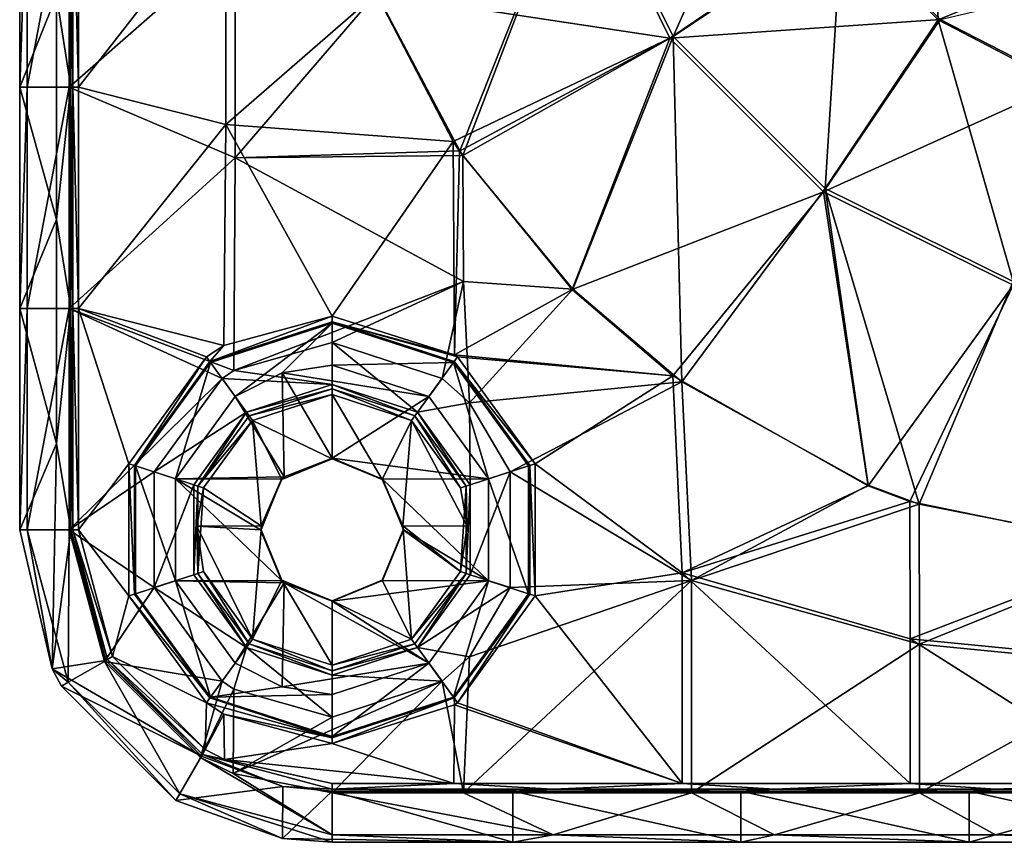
# Model space of a CAD drawing. Extents: x -85 to 85, y -85 to 85.
# Tile 1 of 14: x -85 to -50, y -85 to -56. Entities that reach past the tile are written whole.
import ezdxf

# ---------------------------------------------------------------- set-up
doc = ezdxf.new("R2010")
doc.units = 0
doc.header["$LTSCALE"] = 159.143519
for name, color, linetype in [('1', 7, 'CONTINUOUS'), ('101', 7, 'CONTINUOUS'), ('102', 7, 'CONTINUOUS'), ('105', 7, 'CONTINUOUS'), ('106', 7, 'CONTINUOUS'), ('107', 7, 'CONTINUOUS'), ('113', 7, 'CONTINUOUS'), ('114', 7, 'CONTINUOUS'), ('115', 7, 'CONTINUOUS'), ('123', 7, 'CONTINUOUS'), ('124', 7, 'CONTINUOUS'), ('125', 7, 'CONTINUOUS'), ('13', 7, 'CONTINUOUS'), ('131', 7, 'CONTINUOUS'), ('132', 7, 'CONTINUOUS'), ('133', 7, 'CONTINUOUS'), ('19', 7, 'CONTINUOUS'), ('2', 7, 'CONTINUOUS'), ('3', 7, 'CONTINUOUS'), ('53', 7, 'CONTINUOUS'), ('54', 7, 'CONTINUOUS'), ('59', 7, 'CONTINUOUS'), ('62', 7, 'CONTINUOUS'), ('65', 7, 'CONTINUOUS'), ('69', 7, 'CONTINUOUS'), ('71', 7, 'CONTINUOUS'), ('72', 7, 'CONTINUOUS'), ('81', 7, 'CONTINUOUS'), ('82', 7, 'CONTINUOUS'), ('89', 7, 'CONTINUOUS'), ('9', 7, 'CONTINUOUS'), ('90', 7, 'CONTINUOUS')]:
    doc.layers.add(name, color=color, linetype=linetype)

msp = doc.modelspace()

# ---------------------------------------------------------------- linework, layer by layer
at = {"layer": '1', "color": 7, "linetype": 'CONTINUOUS'}
for points in [[(-85, -50.632), (-83.702, -55.189), (-85, -58.421), (-85, -50.632)], [(-83.2, -50.632), (-83.2, -58.421), (-83.702, -55.189), (-83.2, -50.632)], [(-83.702, -55.189), (-83.702, -63.073), (-85, -58.421), (-83.702, -55.189)], [(-83.702, -55.189), (-83.2, -58.421), (-83.702, -63.073), (-83.702, -55.189)], [(-85, -58.421), (-83.702, -63.073), (-85, -66.211), (-85, -58.421)], [(-83.2, -58.421), (-83.2, -66.211), (-83.702, -63.073), (-83.2, -58.421)], [(-83.702, -63.073), (-83.702, -70.957), (-85, -66.211), (-83.702, -63.073)], [(-83.702, -63.073), (-83.2, -66.211), (-83.702, -70.957), (-83.702, -63.073)], [(-83.702, -70.957), (-85, -74), (-85, -66.211), (-83.702, -70.957)], [(-83.2, -66.211), (-83.2, -74), (-83.702, -70.957), (-83.2, -66.211)], [(-74, -68.2), (-70.59, -69.308), (-75.756, -68.472), (-74, -68.2)], [(-75.756, -68.472), (-75.69, -72.134), (-77.41, -69.308), (-75.756, -68.472)], [(-75.756, -68.472), (-70.59, -69.308), (-74, -71.483), (-75.756, -68.472)], [(-75.69, -72.134), (-75.756, -68.472), (-74, -71.483), (-75.69, -72.134)], [(-77.41, -69.308), (-75.69, -72.134), (-79.516, -72.208), (-77.41, -69.308)], [(-70.59, -69.308), (-68.484, -72.208), (-74, -71.483), (-70.59, -69.308)], [(-83.702, -70.957), (-83.853, -78.89), (-85, -74), (-83.702, -70.957)], [(-83.702, -70.957), (-83.2, -74), (-83.853, -78.89), (-83.702, -70.957)], [(-74, -71.483), (-68.484, -72.208), (-72.221, -72.219), (-74, -71.483)], [(-75.69, -72.134), (-75.779, -72.219), (-79.516, -72.208), (-75.69, -72.134)], [(-79.516, -72.208), (-75.779, -72.219), (-76.517, -74), (-79.516, -72.208)], [(-79.516, -75.792), (-79.516, -72.208), (-75.779, -75.781), (-79.516, -75.792)], [(-75.779, -75.781), (-79.516, -72.208), (-76.517, -74), (-75.779, -75.781)], [(-68.484, -72.208), (-68.484, -75.792), (-72.221, -72.219), (-68.484, -72.208)], [(-68.484, -75.792), (-71.483, -74), (-72.221, -72.219), (-68.484, -75.792)], [(-83.2, -74), (-81.967, -78.601), (-83.853, -78.89), (-83.2, -74)], [(-72.221, -75.781), (-71.483, -74), (-68.484, -75.792), (-72.221, -75.781)], [(-75.69, -75.866), (-79.516, -75.792), (-75.779, -75.781), (-75.69, -75.866)], [(-79.516, -75.792), (-75.69, -75.866), (-77.41, -78.692), (-79.516, -75.792)], [(-75.69, -75.866), (-75.756, -79.528), (-77.41, -78.692), (-75.69, -75.866)], [(-75.756, -79.528), (-75.69, -75.866), (-70.59, -78.692), (-75.756, -79.528)], [(-75.69, -75.866), (-74, -76.517), (-70.59, -78.692), (-75.69, -75.866)], [(-74, -76.517), (-72.221, -75.781), (-68.484, -75.792), (-74, -76.517)], [(-70.59, -78.692), (-74, -76.517), (-68.484, -75.792), (-70.59, -78.692)], [(-81.967, -78.601), (-78.601, -81.967), (-83.853, -78.89), (-81.967, -78.601)], [(-74, -79.8), (-75.756, -79.528), (-70.59, -78.692), (-74, -79.8)], [(-83.853, -78.89), (-78.601, -81.967), (-83.526, -79.501), (-83.853, -78.89)], [(-78.601, -81.967), (-79.501, -83.526), (-83.526, -79.501), (-78.601, -81.967)], [(-75.736, -83.035), (-79.501, -83.526), (-78.601, -81.967), (-75.736, -83.035)], [(-75.736, -83.035), (-75.739, -84.862), (-79.501, -83.526), (-75.736, -83.035)], [(-75.736, -83.035), (-74, -83.2), (-75.739, -84.862), (-75.736, -83.035)], [(-74, -83.2), (-67.635, -85), (-75.739, -84.862), (-74, -83.2)], [(-67.635, -83.2), (-67.635, -85), (-74, -83.2), (-67.635, -83.2)], [(-67.635, -85), (-67.635, -83.2), (-59.601, -85), (-67.635, -85)], [(-59.601, -85), (-67.635, -83.2), (-59.601, -83.2), (-59.601, -85)], [(-59.601, -85), (-59.601, -83.2), (-51.567, -85), (-59.601, -85)], [(-51.567, -85), (-59.601, -83.2), (-51.567, -83.2), (-51.567, -85)], [(-51.567, -85), (-51.567, -83.2), (-43.533, -85), (-51.567, -85)], [(-43.533, -85), (-51.567, -83.2), (-43.533, -83.2), (-43.533, -85)], [(-67.635, -85), (-74, -85), (-75.739, -84.862), (-67.635, -85)]]:
    msp.add_3dface(points, dxfattribs=at)
at = {"layer": '101', "color": 7, "linetype": 'CONTINUOUS'}
for points in [[(-74, -69.238, 2), (-74, -69.035, 2.193), (-76.918, -69.983, 2.193), (-74, -69.238, 2)], [(-76.799, -70.148, 2), (-74, -69.238, 2), (-76.918, -69.983, 2.193), (-76.799, -70.148, 2)], [(-76.799, -70.148, 2), (-76.918, -69.983, 2.193), (-78.722, -72.466, 2.193), (-76.799, -70.148, 2)], [(-78.528, -72.528, 2), (-76.799, -70.148, 2), (-78.722, -72.466, 2.193), (-78.528, -72.528, 2)], [(-78.528, -72.528, 2), (-78.722, -72.466, 2.193), (-78.722, -75.534, 2.193), (-78.528, -72.528, 2)], [(-78.76, -73.871, 2), (-78.528, -72.528, 2), (-78.722, -75.534, 2.193), (-78.76, -73.871, 2)], [(-78.528, -75.472, 2), (-78.76, -73.871, 2), (-78.722, -75.534, 2.193), (-78.528, -75.472, 2)], [(-78.528, -75.472, 2), (-78.722, -75.534, 2.193), (-76.918, -78.017, 2.193), (-78.528, -75.472, 2)], [(-76.799, -77.852, 2), (-78.528, -75.472, 2), (-76.918, -78.017, 2.193), (-76.799, -77.852, 2)], [(-74, -78.965, 2.193), (-76.799, -77.852, 2), (-76.918, -78.017, 2.193), (-74, -78.965, 2.193)], [(-74, -78.762, 2), (-76.799, -77.852, 2), (-74, -78.965, 2.193), (-74, -78.762, 2)]]:
    msp.add_3dface(points, dxfattribs=at)
at = {"layer": '102', "color": 7, "linetype": 'CONTINUOUS'}
for points in [[(-74, -69.238, 2), (-71.201, -70.148, 2), (-74, -69.035, 2.193), (-74, -69.238, 2)], [(-71.201, -70.148, 2), (-71.082, -69.983, 2.193), (-74, -69.035, 2.193), (-71.201, -70.148, 2)], [(-71.201, -70.148, 2), (-69.472, -72.528, 2), (-71.082, -69.983, 2.193), (-71.201, -70.148, 2)], [(-69.472, -72.528, 2), (-69.278, -72.466, 2.193), (-71.082, -69.983, 2.193), (-69.472, -72.528, 2)], [(-69.24, -73.871, 2), (-69.472, -75.472, 2), (-69.278, -72.466, 2.193), (-69.24, -73.871, 2)], [(-69.472, -72.528, 2), (-69.24, -73.871, 2), (-69.278, -72.466, 2.193), (-69.472, -72.528, 2)], [(-69.472, -75.472, 2), (-69.278, -75.534, 2.193), (-69.278, -72.466, 2.193), (-69.472, -75.472, 2)], [(-69.472, -75.472, 2), (-71.201, -77.852, 2), (-69.278, -75.534, 2.193), (-69.472, -75.472, 2)], [(-71.201, -77.852, 2), (-71.082, -78.017, 2.193), (-69.278, -75.534, 2.193), (-71.201, -77.852, 2)], [(-71.201, -77.852, 2), (-74, -78.762, 2), (-71.082, -78.017, 2.193), (-71.201, -77.852, 2)], [(-74, -78.762, 2), (-74, -78.965, 2.193), (-71.082, -78.017, 2.193), (-74, -78.762, 2)]]:
    msp.add_3dface(points, dxfattribs=at)
at = {"layer": '105', "color": 7, "linetype": 'CONTINUOUS'}
for points in [[(-85, -50.632), (-85, -58.421), (-84.733, -50.632, 5.102), (-85, -50.632)], [(-84.733, -50.632, 5.102), (-85, -58.421), (-84.733, -58.421, 5.102), (-84.733, -50.632, 5.102)], [(-85, -58.421), (-85, -66.211), (-84.733, -58.421, 5.102), (-85, -58.421)], [(-84.733, -58.421, 5.102), (-85, -66.211), (-84.733, -66.211, 5.102), (-84.733, -58.421, 5.102)], [(-85, -66.211), (-85, -74), (-84.733, -66.211, 5.102), (-85, -66.211)], [(-84.733, -66.211, 5.102), (-85, -74), (-84.733, -74, 5.102), (-84.733, -66.211, 5.102)]]:
    msp.add_3dface(points, dxfattribs=at)
at = {"layer": '106', "color": 7, "linetype": 'CONTINUOUS'}
for points in [[(-74, -85), (-67.635, -85), (-74, -84.733, 5.102), (-74, -85)], [(-74, -84.733, 5.102), (-67.635, -85), (-66.211, -84.733, 5.102), (-74, -84.733, 5.102)], [(-67.635, -85), (-59.601, -85), (-66.211, -84.733, 5.102), (-67.635, -85)], [(-66.211, -84.733, 5.102), (-59.601, -85), (-58.421, -84.733, 5.102), (-66.211, -84.733, 5.102)], [(-59.601, -85), (-51.567, -85), (-58.421, -84.733, 5.102), (-59.601, -85)], [(-58.421, -84.733, 5.102), (-51.567, -85), (-50.632, -84.733, 5.102), (-58.421, -84.733, 5.102)], [(-51.567, -85), (-43.533, -85), (-50.632, -84.733, 5.102), (-51.567, -85)], [(-50.632, -84.733, 5.102), (-43.533, -85), (-42.842, -84.733, 5.102), (-50.632, -84.733, 5.102)]]:
    msp.add_3dface(points, dxfattribs=at)
at = {"layer": '107', "color": 7, "linetype": 'CONTINUOUS'}
for points in [[(-85, -74), (-83.853, -78.89), (-84.733, -74, 5.102), (-85, -74)], [(-84.733, -74, 5.102), (-83.853, -78.89), (-83.295, -79.366, 5.102), (-84.733, -74, 5.102)], [(-83.853, -78.89), (-83.526, -79.501), (-83.295, -79.366, 5.102), (-83.853, -78.89)], [(-83.526, -79.501), (-79.501, -83.526), (-83.295, -79.366, 5.102), (-83.526, -79.501)], [(-83.295, -79.366, 5.102), (-79.501, -83.526), (-79.366, -83.295, 5.102), (-83.295, -79.366, 5.102)], [(-79.501, -83.526), (-75.739, -84.862), (-79.366, -83.295, 5.102), (-79.501, -83.526)], [(-75.739, -84.862), (-74, -85), (-79.366, -83.295, 5.102), (-75.739, -84.862)], [(-74, -85), (-74, -84.733, 5.102), (-79.366, -83.295, 5.102), (-74, -85)]]:
    msp.add_3dface(points, dxfattribs=at)
at = {"layer": '113', "color": 7, "linetype": 'CONTINUOUS'}
for points in [[(-83.2, -58.421), (-83.2, -50.632), (-83.132, -58.421, 3.9), (-83.2, -58.421)], [(-83.132, -58.421, 3.9), (-83.2, -50.632), (-83.132, -50.632, 3.9), (-83.132, -58.421, 3.9)], [(-83.2, -66.211), (-83.2, -58.421), (-83.132, -66.211, 3.9), (-83.2, -66.211)], [(-83.132, -66.211, 3.9), (-83.2, -58.421), (-83.132, -58.421, 3.9), (-83.132, -66.211, 3.9)], [(-83.2, -74), (-83.2, -66.211), (-83.132, -74, 3.9), (-83.2, -74)], [(-83.132, -74, 3.9), (-83.2, -66.211), (-83.132, -66.211, 3.9), (-83.132, -74, 3.9)]]:
    msp.add_3dface(points, dxfattribs=at)
at = {"layer": '114', "color": 7, "linetype": 'CONTINUOUS'}
for points in [[(-67.635, -83.2), (-74, -83.2), (-66.211, -83.132, 3.9), (-67.635, -83.2)], [(-74, -83.2), (-74, -83.132, 3.9), (-66.211, -83.132, 3.9), (-74, -83.2)], [(-59.601, -83.2), (-67.635, -83.2), (-66.211, -83.132, 3.9), (-59.601, -83.2)], [(-58.421, -83.132, 3.9), (-59.601, -83.2), (-66.211, -83.132, 3.9), (-58.421, -83.132, 3.9)], [(-51.567, -83.2), (-59.601, -83.2), (-58.421, -83.132, 3.9), (-51.567, -83.2)], [(-50.632, -83.132, 3.9), (-51.567, -83.2), (-58.421, -83.132, 3.9), (-50.632, -83.132, 3.9)], [(-43.533, -83.2), (-51.567, -83.2), (-50.632, -83.132, 3.9), (-43.533, -83.2)], [(-42.842, -83.132, 3.9), (-43.533, -83.2), (-50.632, -83.132, 3.9), (-42.842, -83.132, 3.9)]]:
    msp.add_3dface(points, dxfattribs=at)
at = {"layer": '115', "color": 7, "linetype": 'CONTINUOUS'}
for points in [[(-81.967, -78.601), (-83.2, -74), (-81.908, -78.566, 3.9), (-81.967, -78.601)], [(-83.2, -74), (-83.132, -74, 3.9), (-81.908, -78.566, 3.9), (-83.2, -74)], [(-78.566, -81.908, 3.9), (-81.967, -78.601), (-81.908, -78.566, 3.9), (-78.566, -81.908, 3.9)], [(-78.601, -81.967), (-81.967, -78.601), (-78.566, -81.908, 3.9), (-78.601, -81.967)], [(-75.736, -83.035), (-78.601, -81.967), (-78.566, -81.908, 3.9), (-75.736, -83.035)], [(-74, -83.132, 3.9), (-75.736, -83.035), (-78.566, -81.908, 3.9), (-74, -83.132, 3.9)], [(-74, -83.2), (-75.736, -83.035), (-74, -83.132, 3.9), (-74, -83.2)]]:
    msp.add_3dface(points, dxfattribs=at)
at = {"layer": '123', "color": 7, "linetype": 'CONTINUOUS'}
for points in [[(-69.375, -83.259, 6.5), (-74, -83.259, 6.5), (-66.211, -84.733, 5.102), (-69.375, -83.259, 6.5)], [(-74, -83.259, 6.5), (-74, -84.733, 5.102), (-66.211, -84.733, 5.102), (-74, -83.259, 6.5)], [(-61.342, -83.259, 6.5), (-69.375, -83.259, 6.5), (-66.211, -84.733, 5.102), (-61.342, -83.259, 6.5)], [(-61.342, -83.259, 6.5), (-66.211, -84.733, 5.102), (-58.421, -84.733, 5.102), (-61.342, -83.259, 6.5)], [(-53.308, -83.259, 6.5), (-61.342, -83.259, 6.5), (-58.421, -84.733, 5.102), (-53.308, -83.259, 6.5)], [(-53.308, -83.259, 6.5), (-58.421, -84.733, 5.102), (-50.632, -84.733, 5.102), (-53.308, -83.259, 6.5)], [(-45.274, -83.259, 6.5), (-53.308, -83.259, 6.5), (-50.632, -84.733, 5.102), (-45.274, -83.259, 6.5)], [(-45.274, -83.259, 6.5), (-50.632, -84.733, 5.102), (-42.842, -84.733, 5.102), (-45.274, -83.259, 6.5)]]:
    msp.add_3dface(points, dxfattribs=at)
at = {"layer": '124', "color": 7, "linetype": 'CONTINUOUS'}
for points in [[(-83.259, -74, 6.5), (-84.733, -74, 5.102), (-83.295, -79.366, 5.102), (-83.259, -74, 6.5)], [(-82.019, -78.63, 6.5), (-83.259, -74, 6.5), (-83.295, -79.366, 5.102), (-82.019, -78.63, 6.5)], [(-82.019, -78.63, 6.5), (-83.295, -79.366, 5.102), (-79.366, -83.295, 5.102), (-82.019, -78.63, 6.5)], [(-78.63, -82.019, 6.5), (-82.019, -78.63, 6.5), (-79.366, -83.295, 5.102), (-78.63, -82.019, 6.5)], [(-74, -84.733, 5.102), (-78.63, -82.019, 6.5), (-79.366, -83.295, 5.102), (-74, -84.733, 5.102)], [(-77.482, -82.579, 6.5), (-78.63, -82.019, 6.5), (-74, -84.733, 5.102), (-77.482, -82.579, 6.5)], [(-74, -83.259, 6.5), (-77.482, -82.579, 6.5), (-74, -84.733, 5.102), (-74, -83.259, 6.5)]]:
    msp.add_3dface(points, dxfattribs=at)
at = {"layer": '125', "color": 7, "linetype": 'CONTINUOUS'}
for points in [[(-83.259, -58.421, 6.5), (-83.259, -50.632, 6.5), (-84.733, -58.421, 5.102), (-83.259, -58.421, 6.5)], [(-83.259, -50.632, 6.5), (-84.733, -50.632, 5.102), (-84.733, -58.421, 5.102), (-83.259, -50.632, 6.5)], [(-83.259, -66.211, 6.5), (-83.259, -58.421, 6.5), (-84.733, -66.211, 5.102), (-83.259, -66.211, 6.5)], [(-83.259, -58.421, 6.5), (-84.733, -58.421, 5.102), (-84.733, -66.211, 5.102), (-83.259, -58.421, 6.5)], [(-83.259, -74, 6.5), (-83.259, -66.211, 6.5), (-84.733, -74, 5.102), (-83.259, -74, 6.5)], [(-83.259, -66.211, 6.5), (-84.733, -66.211, 5.102), (-84.733, -74, 5.102), (-83.259, -66.211, 6.5)]]:
    msp.add_3dface(points, dxfattribs=at)
at = {"layer": '13', "color": 7, "linetype": 'CONTINUOUS'}
for points in [[(-82.928, -50.632, 4.1), (-77.74, -51.766, 4.1), (-82.928, -58.421, 4.1), (-82.928, -50.632, 4.1)], [(-77.74, -51.766, 4.1), (-77.74, -59.73, 4.1), (-82.928, -58.421, 4.1), (-77.74, -51.766, 4.1)], [(-77.74, -59.73, 4.1), (-77.74, -51.766, 4.1), (-72.449, -55.123, 4.1), (-77.74, -59.73, 4.1)], [(-69.74, -60.334, 4.1), (-77.74, -59.73, 4.1), (-72.449, -55.123, 4.1), (-69.74, -60.334, 4.1)], [(-82.928, -58.421, 4.1), (-77.74, -59.73, 4.1), (-82.928, -66.211, 4.1), (-82.928, -58.421, 4.1)], [(-77.74, -59.73, 4.1), (-77.812, -67.516, 4.1), (-82.928, -66.211, 4.1), (-77.74, -59.73, 4.1)], [(-77.812, -67.516, 4.1), (-77.74, -59.73, 4.1), (-74, -66.478, 4.1), (-77.812, -67.516, 4.1)], [(-74, -66.478, 4.1), (-77.74, -59.73, 4.1), (-69.74, -60.334, 4.1), (-74, -66.478, 4.1)], [(-69.689, -67.836, 4.1), (-74, -66.478, 4.1), (-69.74, -60.334, 4.1), (-69.689, -67.836, 4.1)], [(-69.689, -67.836, 4.1), (-69.74, -60.334, 4.1), (-69.516, -60.675, 4.1), (-69.689, -67.836, 4.1)], [(-69.689, -67.836, 4.1), (-69.516, -60.675, 4.1), (-65.538, -65.538, 4.1), (-69.689, -67.836, 4.1)], [(-62.003, -68.585, 4.1), (-69.689, -67.836, 4.1), (-65.538, -65.538, 4.1), (-62.003, -68.585, 4.1)], [(-77.812, -67.516, 4.1), (-78.421, -67.915, 4.1), (-82.928, -66.211, 4.1), (-77.812, -67.516, 4.1)], [(-78.421, -67.915, 4.1), (-81.153, -71.676, 4.1), (-82.928, -66.211, 4.1), (-78.421, -67.915, 4.1)], [(-82.928, -66.211, 4.1), (-81.153, -71.676, 4.1), (-82.928, -74, 4.1), (-82.928, -66.211, 4.1)], [(-69.579, -67.915, 4.1), (-69.689, -67.836, 4.1), (-62.003, -68.585, 4.1), (-69.579, -67.915, 4.1)], [(-66.847, -71.676, 4.1), (-69.579, -67.915, 4.1), (-62.003, -68.585, 4.1), (-66.847, -71.676, 4.1)], [(-61.672, -75.516, 4.1), (-66.847, -71.676, 4.1), (-62.003, -68.585, 4.1), (-61.672, -75.516, 4.1)], [(-61.672, -75.516, 4.1), (-62.003, -68.585, 4.1), (-55.123, -72.449, 4.1), (-61.672, -75.516, 4.1)], [(-81.153, -71.676, 4.1), (-81.153, -76.324, 4.1), (-82.928, -74, 4.1), (-81.153, -71.676, 4.1)], [(-66.847, -76.324, 4.1), (-66.847, -71.676, 4.1), (-61.672, -75.516, 4.1), (-66.847, -76.324, 4.1)], [(-61.672, -75.516, 4.1), (-55.123, -72.449, 4.1), (-53.653, -73.005, 4.1), (-61.672, -75.516, 4.1)], [(-53.639, -77.834, 4.1), (-61.672, -75.516, 4.1), (-53.653, -73.005, 4.1), (-53.639, -77.834, 4.1)], [(-45.446, -74.696, 4.1), (-53.639, -77.834, 4.1), (-53.653, -73.005, 4.1), (-45.446, -74.696, 4.1)], [(-82.928, -74, 4.1), (-81.153, -76.324, 4.1), (-81.732, -78.464, 4.1), (-82.928, -74, 4.1)], [(-45.446, -74.696, 4.1), (-45.605, -78.619, 4.1), (-53.639, -77.834, 4.1), (-45.446, -74.696, 4.1)], [(-61.672, -82.928, 4.1), (-66.847, -76.324, 4.1), (-61.672, -75.516, 4.1), (-61.672, -82.928, 4.1)], [(-61.672, -82.928, 4.1), (-61.672, -75.516, 4.1), (-53.639, -82.928, 4.1), (-61.672, -82.928, 4.1)], [(-53.639, -82.928, 4.1), (-61.672, -75.516, 4.1), (-53.639, -77.834, 4.1), (-53.639, -82.928, 4.1)], [(-81.153, -76.324, 4.1), (-78.421, -80.085, 4.1), (-81.732, -78.464, 4.1), (-81.153, -76.324, 4.1)], [(-69.579, -80.085, 4.1), (-66.847, -76.324, 4.1), (-61.672, -82.928, 4.1), (-69.579, -80.085, 4.1)], [(-45.605, -78.619, 4.1), (-45.605, -82.928, 4.1), (-53.639, -77.834, 4.1), (-45.605, -78.619, 4.1)], [(-45.605, -82.928, 4.1), (-53.639, -82.928, 4.1), (-53.639, -77.834, 4.1), (-45.605, -82.928, 4.1)], [(-81.732, -78.464, 4.1), (-78.421, -80.085, 4.1), (-78.464, -81.732, 4.1), (-81.732, -78.464, 4.1)], [(-78.421, -80.085, 4.1), (-77.812, -80.484, 4.1), (-78.464, -81.732, 4.1), (-78.421, -80.085, 4.1)], [(-69.689, -80.164, 4.1), (-69.579, -80.085, 4.1), (-61.672, -82.928, 4.1), (-69.689, -80.164, 4.1)], [(-69.689, -80.164, 4.1), (-69.706, -82.928, 4.1), (-74, -81.522, 4.1), (-69.689, -80.164, 4.1)], [(-69.706, -82.928, 4.1), (-69.689, -80.164, 4.1), (-61.672, -82.928, 4.1), (-69.706, -82.928, 4.1)], [(-77.812, -80.484, 4.1), (-77.792, -82.083, 4.1), (-78.464, -81.732, 4.1), (-77.812, -80.484, 4.1)], [(-77.812, -80.484, 4.1), (-74, -81.522, 4.1), (-77.792, -82.083, 4.1), (-77.812, -80.484, 4.1)], [(-74, -81.522, 4.1), (-69.706, -82.928, 4.1), (-77.792, -82.083, 4.1), (-74, -81.522, 4.1)], [(-77.792, -82.083, 4.1), (-69.706, -82.928, 4.1), (-74, -82.928, 4.1), (-77.792, -82.083, 4.1)]]:
    msp.add_3dface(points, dxfattribs=at)
at = {"layer": '131', "color": 7, "linetype": 'CONTINUOUS'}
for points in [[(-74, -82.928, 4.1), (-69.706, -82.928, 4.1), (-74, -83.132, 3.9), (-74, -82.928, 4.1)], [(-74, -83.132, 3.9), (-69.706, -82.928, 4.1), (-66.211, -83.132, 3.9), (-74, -83.132, 3.9)], [(-69.706, -82.928, 4.1), (-61.672, -82.928, 4.1), (-66.211, -83.132, 3.9), (-69.706, -82.928, 4.1)], [(-61.672, -82.928, 4.1), (-58.421, -83.132, 3.9), (-66.211, -83.132, 3.9), (-61.672, -82.928, 4.1)], [(-61.672, -82.928, 4.1), (-53.639, -82.928, 4.1), (-58.421, -83.132, 3.9), (-61.672, -82.928, 4.1)], [(-53.639, -82.928, 4.1), (-50.632, -83.132, 3.9), (-58.421, -83.132, 3.9), (-53.639, -82.928, 4.1)], [(-53.639, -82.928, 4.1), (-45.605, -82.928, 4.1), (-50.632, -83.132, 3.9), (-53.639, -82.928, 4.1)], [(-45.605, -82.928, 4.1), (-42.842, -83.132, 3.9), (-50.632, -83.132, 3.9), (-45.605, -82.928, 4.1)]]:
    msp.add_3dface(points, dxfattribs=at)
at = {"layer": '132', "color": 7, "linetype": 'CONTINUOUS'}
for points in [[(-82.928, -74, 4.1), (-81.732, -78.464, 4.1), (-83.132, -74, 3.9), (-82.928, -74, 4.1)], [(-83.132, -74, 3.9), (-81.732, -78.464, 4.1), (-81.908, -78.566, 3.9), (-83.132, -74, 3.9)], [(-81.732, -78.464, 4.1), (-78.464, -81.732, 4.1), (-81.908, -78.566, 3.9), (-81.732, -78.464, 4.1)], [(-78.464, -81.732, 4.1), (-78.566, -81.908, 3.9), (-81.908, -78.566, 3.9), (-78.464, -81.732, 4.1)], [(-78.464, -81.732, 4.1), (-77.792, -82.083, 4.1), (-78.566, -81.908, 3.9), (-78.464, -81.732, 4.1)], [(-77.792, -82.083, 4.1), (-74, -82.928, 4.1), (-78.566, -81.908, 3.9), (-77.792, -82.083, 4.1)], [(-74, -82.928, 4.1), (-74, -83.132, 3.9), (-78.566, -81.908, 3.9), (-74, -82.928, 4.1)]]:
    msp.add_3dface(points, dxfattribs=at)
at = {"layer": '133', "color": 7, "linetype": 'CONTINUOUS'}
for points in [[(-82.928, -50.632, 4.1), (-82.928, -58.421, 4.1), (-83.132, -50.632, 3.9), (-82.928, -50.632, 4.1)], [(-82.928, -58.421, 4.1), (-83.132, -58.421, 3.9), (-83.132, -50.632, 3.9), (-82.928, -58.421, 4.1)], [(-82.928, -58.421, 4.1), (-82.928, -66.211, 4.1), (-83.132, -58.421, 3.9), (-82.928, -58.421, 4.1)], [(-82.928, -66.211, 4.1), (-83.132, -66.211, 3.9), (-83.132, -58.421, 3.9), (-82.928, -66.211, 4.1)], [(-82.928, -66.211, 4.1), (-82.928, -74, 4.1), (-83.132, -66.211, 3.9), (-82.928, -66.211, 4.1)], [(-82.928, -74, 4.1), (-83.132, -74, 3.9), (-83.132, -66.211, 3.9), (-82.928, -74, 4.1)]]:
    msp.add_3dface(points, dxfattribs=at)
at = {"layer": '19', "color": 7, "linetype": 'CONTINUOUS'}
for points in [[(-62.103, -56.69, 5.027), (-72.449, -55.123, 4.1), (-65.394, -50.01, 5.027), (-62.103, -56.69, 5.027)], [(-62.103, -56.69, 5.027), (-65.394, -50.01, 5.027), (-56.036, -52.586, 8.165), (-62.103, -56.69, 5.027)], [(-52.586, -56.036, 8.165), (-62.103, -56.69, 5.027), (-56.036, -52.586, 8.165), (-52.586, -56.036, 8.165)], [(-69.74, -60.334, 4.1), (-72.449, -55.123, 4.1), (-62.103, -56.69, 5.027), (-69.74, -60.334, 4.1)], [(-47.905, -54.929, 10.6), (-48.218, -58.282, 8.165), (-52.586, -56.036, 8.165), (-47.905, -54.929, 10.6)], [(-56.69, -62.103, 5.027), (-62.103, -56.69, 5.027), (-52.586, -56.036, 8.165), (-56.69, -62.103, 5.027)], [(-48.218, -58.282, 8.165), (-56.69, -62.103, 5.027), (-52.586, -56.036, 8.165), (-48.218, -58.282, 8.165)], [(-69.516, -60.675, 4.1), (-69.74, -60.334, 4.1), (-62.103, -56.69, 5.027), (-69.516, -60.675, 4.1)], [(-65.538, -65.538, 4.1), (-69.516, -60.675, 4.1), (-62.103, -56.69, 5.027), (-65.538, -65.538, 4.1)], [(-56.69, -62.103, 5.027), (-65.538, -65.538, 4.1), (-62.103, -56.69, 5.027), (-56.69, -62.103, 5.027)], [(-50.01, -65.394, 5.027), (-56.69, -62.103, 5.027), (-48.218, -58.282, 8.165), (-50.01, -65.394, 5.027)], [(-62.003, -68.585, 4.1), (-65.538, -65.538, 4.1), (-56.69, -62.103, 5.027), (-62.003, -68.585, 4.1)], [(-55.123, -72.449, 4.1), (-62.003, -68.585, 4.1), (-56.69, -62.103, 5.027), (-55.123, -72.449, 4.1)], [(-50.01, -65.394, 5.027), (-55.123, -72.449, 4.1), (-56.69, -62.103, 5.027), (-50.01, -65.394, 5.027)], [(-53.653, -73.005, 4.1), (-55.123, -72.449, 4.1), (-50.01, -65.394, 5.027), (-53.653, -73.005, 4.1)], [(-45.446, -74.696, 4.1), (-53.653, -73.005, 4.1), (-50.01, -65.394, 5.027), (-45.446, -74.696, 4.1)]]:
    msp.add_3dface(points, dxfattribs=at)
at = {"layer": '2', "color": 7, "linetype": 'CONTINUOUS'}
for points in [[(-83.259, -58.421, 6.5), (-77.409, -53.291, 6.5), (-83.259, -50.632, 6.5), (-83.259, -58.421, 6.5)], [(-77.409, -60.904, 6.5), (-77.409, -53.291, 6.5), (-83.259, -58.421, 6.5), (-77.409, -60.904, 6.5)], [(-77.409, -60.904, 6.5), (-72.429, -55.115, 6.5), (-77.409, -53.291, 6.5), (-77.409, -60.904, 6.5)], [(-69.499, -60.663, 6.5), (-72.429, -55.115, 6.5), (-77.409, -60.904, 6.5), (-69.499, -60.663, 6.5)], [(-83.259, -66.211, 6.5), (-77.409, -60.904, 6.5), (-83.259, -58.421, 6.5), (-83.259, -66.211, 6.5)], [(-69.39, -60.826, 6.5), (-69.499, -60.663, 6.5), (-77.409, -60.904, 6.5), (-69.39, -60.826, 6.5)], [(-77.461, -68.391, 6.5), (-77.409, -60.904, 6.5), (-83.259, -66.211, 6.5), (-77.461, -68.391, 6.5)], [(-77.461, -68.391, 6.5), (-69.375, -65.258, 6.5), (-77.409, -60.904, 6.5), (-77.461, -68.391, 6.5)], [(-69.375, -65.258, 6.5), (-69.39, -60.826, 6.5), (-77.409, -60.904, 6.5), (-69.375, -65.258, 6.5)], [(-69.39, -60.826, 6.5), (-69.375, -65.258, 6.5), (-65.524, -65.524, 6.5), (-69.39, -60.826, 6.5)], [(-74, -67.409, 6.5), (-69.375, -65.258, 6.5), (-77.461, -68.391, 6.5), (-74, -67.409, 6.5)], [(-70.126, -68.668, 6.5), (-69.375, -65.258, 6.5), (-74, -67.409, 6.5), (-70.126, -68.668, 6.5)], [(-69.158, -69.529, 6.5), (-69.375, -65.258, 6.5), (-70.126, -68.668, 6.5), (-69.158, -69.529, 6.5)], [(-69.375, -65.258, 6.5), (-69.158, -69.529, 6.5), (-65.524, -65.524, 6.5), (-69.375, -65.258, 6.5)], [(-65.524, -65.524, 6.5), (-69.158, -69.529, 6.5), (-61.679, -68.795, 6.5), (-65.524, -65.524, 6.5)], [(-77.874, -68.668, 6.5), (-77.461, -68.391, 6.5), (-83.259, -66.211, 6.5), (-77.874, -68.668, 6.5)], [(-83.259, -74, 6.5), (-77.874, -68.668, 6.5), (-83.259, -66.211, 6.5), (-83.259, -74, 6.5)], [(-80.268, -71.964, 6.5), (-77.874, -68.668, 6.5), (-83.259, -74, 6.5), (-80.268, -71.964, 6.5)], [(-61.679, -68.795, 6.5), (-69.158, -69.529, 6.5), (-67.732, -71.964, 6.5), (-61.679, -68.795, 6.5)], [(-61.342, -75.779, 6.5), (-61.679, -68.795, 6.5), (-67.732, -71.964, 6.5), (-61.342, -75.779, 6.5)], [(-61.679, -68.795, 6.5), (-61.342, -75.779, 6.5), (-55.115, -72.429, 6.5), (-61.679, -68.795, 6.5)], [(-80.268, -76.036, 6.5), (-80.268, -71.964, 6.5), (-83.259, -74, 6.5), (-80.268, -76.036, 6.5)], [(-67.732, -76.036, 6.5), (-61.342, -75.779, 6.5), (-67.732, -71.964, 6.5), (-67.732, -76.036, 6.5)], [(-55.115, -72.429, 6.5), (-61.342, -75.779, 6.5), (-53.322, -73.096, 6.5), (-55.115, -72.429, 6.5)], [(-53.322, -73.096, 6.5), (-61.342, -75.779, 6.5), (-53.308, -78.021, 6.5), (-53.322, -73.096, 6.5)], [(-53.322, -73.096, 6.5), (-53.308, -78.021, 6.5), (-45.132, -74.7, 6.5), (-53.322, -73.096, 6.5)], [(-82.019, -78.63, 6.5), (-80.268, -76.036, 6.5), (-83.259, -74, 6.5), (-82.019, -78.63, 6.5)], [(-45.132, -74.7, 6.5), (-53.308, -78.021, 6.5), (-45.274, -78.807, 6.5), (-45.132, -74.7, 6.5)], [(-61.342, -83.259, 6.5), (-61.342, -75.779, 6.5), (-69.375, -83.259, 6.5), (-61.342, -83.259, 6.5)], [(-69.375, -83.259, 6.5), (-61.342, -75.779, 6.5), (-69.158, -78.471, 6.5), (-69.375, -83.259, 6.5)], [(-69.158, -78.471, 6.5), (-61.342, -75.779, 6.5), (-67.732, -76.036, 6.5), (-69.158, -78.471, 6.5)], [(-61.342, -75.779, 6.5), (-61.342, -83.259, 6.5), (-53.308, -78.021, 6.5), (-61.342, -75.779, 6.5)], [(-77.874, -79.332, 6.5), (-80.268, -76.036, 6.5), (-82.019, -78.63, 6.5), (-77.874, -79.332, 6.5)], [(-53.308, -78.021, 6.5), (-61.342, -83.259, 6.5), (-53.308, -83.259, 6.5), (-53.308, -78.021, 6.5)], [(-53.308, -78.021, 6.5), (-53.308, -83.259, 6.5), (-45.274, -78.807, 6.5), (-53.308, -78.021, 6.5)], [(-78.63, -82.019, 6.5), (-77.874, -79.332, 6.5), (-82.019, -78.63, 6.5), (-78.63, -82.019, 6.5)], [(-69.375, -83.259, 6.5), (-69.158, -78.471, 6.5), (-70.126, -79.332, 6.5), (-69.375, -83.259, 6.5)], [(-45.274, -78.807, 6.5), (-53.308, -83.259, 6.5), (-45.274, -83.259, 6.5), (-45.274, -78.807, 6.5)], [(-77.461, -79.609, 6.5), (-77.874, -79.332, 6.5), (-78.63, -82.019, 6.5), (-77.461, -79.609, 6.5)], [(-74, -80.591, 6.5), (-77.482, -82.579, 6.5), (-70.126, -79.332, 6.5), (-74, -80.591, 6.5)], [(-70.126, -79.332, 6.5), (-77.482, -82.579, 6.5), (-74, -83.259, 6.5), (-70.126, -79.332, 6.5)], [(-69.375, -83.259, 6.5), (-70.126, -79.332, 6.5), (-74, -83.259, 6.5), (-69.375, -83.259, 6.5)], [(-77.482, -82.579, 6.5), (-77.461, -79.609, 6.5), (-78.63, -82.019, 6.5), (-77.482, -82.579, 6.5)], [(-77.461, -79.609, 6.5), (-77.482, -82.579, 6.5), (-74, -80.591, 6.5), (-77.461, -79.609, 6.5)]]:
    msp.add_3dface(points, dxfattribs=at)
at = {"layer": '3', "color": 7, "linetype": 'CONTINUOUS'}
for points in [[(-76.799, -70.148, 2), (-74, -71.5, 2), (-74, -69.238, 2), (-76.799, -70.148, 2)], [(-74, -71.5, 2), (-72.233, -72.232, 2), (-74, -69.238, 2), (-74, -71.5, 2)], [(-74, -69.238, 2), (-72.233, -72.232, 2), (-71.201, -70.148, 2), (-74, -69.238, 2)], [(-78.528, -72.528, 2), (-76.496, -73.858, 2), (-76.799, -70.148, 2), (-78.528, -72.528, 2)], [(-76.496, -73.858, 2), (-75.767, -72.232, 2), (-76.799, -70.148, 2), (-76.496, -73.858, 2)], [(-75.767, -72.232, 2), (-74, -71.5, 2), (-76.799, -70.148, 2), (-75.767, -72.232, 2)], [(-72.233, -72.232, 2), (-71.504, -73.858, 2), (-71.201, -70.148, 2), (-72.233, -72.232, 2)], [(-71.504, -73.858, 2), (-69.24, -73.871, 2), (-71.201, -70.148, 2), (-71.504, -73.858, 2)], [(-71.201, -70.148, 2), (-69.24, -73.871, 2), (-69.472, -72.528, 2), (-71.201, -70.148, 2)], [(-78.76, -73.871, 2), (-76.496, -73.858, 2), (-78.528, -72.528, 2), (-78.76, -73.871, 2)], [(-76.496, -73.858, 2), (-78.76, -73.871, 2), (-76.5, -74, 2), (-76.496, -73.858, 2)], [(-71.504, -73.858, 2), (-71.5, -74, 2), (-69.472, -75.472, 2), (-71.504, -73.858, 2)], [(-69.24, -73.871, 2), (-71.504, -73.858, 2), (-69.472, -75.472, 2), (-69.24, -73.871, 2)], [(-78.528, -75.472, 2), (-76.799, -77.852, 2), (-78.76, -73.871, 2), (-78.528, -75.472, 2)], [(-78.76, -73.871, 2), (-76.799, -77.852, 2), (-76.5, -74, 2), (-78.76, -73.871, 2)], [(-76.5, -74, 2), (-76.799, -77.852, 2), (-75.767, -75.768, 2), (-76.5, -74, 2)], [(-71.201, -77.852, 2), (-71.5, -74, 2), (-72.233, -75.768, 2), (-71.201, -77.852, 2)], [(-69.472, -75.472, 2), (-71.5, -74, 2), (-71.201, -77.852, 2), (-69.472, -75.472, 2)], [(-76.799, -77.852, 2), (-74, -78.762, 2), (-75.767, -75.768, 2), (-76.799, -77.852, 2)], [(-75.767, -75.768, 2), (-74, -78.762, 2), (-74, -76.5, 2), (-75.767, -75.768, 2)], [(-74, -76.5, 2), (-71.201, -77.852, 2), (-72.233, -75.768, 2), (-74, -76.5, 2)], [(-74, -78.762, 2), (-71.201, -77.852, 2), (-74, -76.5, 2), (-74, -78.762, 2)]]:
    msp.add_3dface(points, dxfattribs=at)
at = {"layer": '53', "color": 7, "linetype": 'CONTINUOUS'}
for points in [[(-75.69, -72.134), (-74, -71.483), (-75.767, -72.232, 2), (-75.69, -72.134)], [(-74, -71.483), (-74, -71.5, 2), (-75.767, -72.232, 2), (-74, -71.483)], [(-74, -71.483), (-72.221, -72.219), (-74, -71.5, 2), (-74, -71.483)], [(-72.221, -72.219), (-72.233, -72.232, 2), (-74, -71.5, 2), (-72.221, -72.219)], [(-76.517, -74), (-75.779, -72.219), (-76.5, -74, 2), (-76.517, -74)], [(-75.779, -72.219), (-76.496, -73.858, 2), (-76.5, -74, 2), (-75.779, -72.219)], [(-76.496, -73.858, 2), (-75.779, -72.219), (-75.767, -72.232, 2), (-76.496, -73.858, 2)], [(-75.779, -72.219), (-75.69, -72.134), (-75.767, -72.232, 2), (-75.779, -72.219)], [(-72.221, -72.219), (-71.504, -73.858, 2), (-72.233, -72.232, 2), (-72.221, -72.219)], [(-72.221, -72.219), (-71.483, -74), (-71.504, -73.858, 2), (-72.221, -72.219)], [(-71.483, -74), (-71.5, -74, 2), (-71.504, -73.858, 2), (-71.483, -74)]]:
    msp.add_3dface(points, dxfattribs=at)
at = {"layer": '54', "color": 7, "linetype": 'CONTINUOUS'}
for points in [[(-75.779, -75.781), (-76.517, -74), (-75.767, -75.768, 2), (-75.779, -75.781)], [(-76.517, -74), (-76.5, -74, 2), (-75.767, -75.768, 2), (-76.517, -74)], [(-71.5, -74, 2), (-72.221, -75.781), (-72.233, -75.768, 2), (-71.5, -74, 2)], [(-71.483, -74), (-72.221, -75.781), (-71.5, -74, 2), (-71.483, -74)], [(-75.69, -75.866), (-75.779, -75.781), (-75.767, -75.768, 2), (-75.69, -75.866)], [(-75.69, -75.866), (-75.767, -75.768, 2), (-74, -76.5, 2), (-75.69, -75.866)], [(-74, -76.517), (-75.69, -75.866), (-74, -76.5, 2), (-74, -76.517)], [(-72.221, -75.781), (-74, -76.517), (-72.233, -75.768, 2), (-72.221, -75.781)], [(-74, -76.517), (-74, -76.5, 2), (-72.233, -75.768, 2), (-74, -76.517)]]:
    msp.add_3dface(points, dxfattribs=at)
at = {"layer": '59', "color": 7, "linetype": 'CONTINUOUS'}
for points in [[(-70.992, -69.86, 5.102), (-74, -68.883, 5.102), (-71.082, -69.983, 2.193), (-70.992, -69.86, 5.102)], [(-71.082, -69.983, 2.193), (-74, -68.883, 5.102), (-74, -69.035, 2.193), (-71.082, -69.983, 2.193)], [(-69.278, -72.466, 2.193), (-70.992, -69.86, 5.102), (-71.082, -69.983, 2.193), (-69.278, -72.466, 2.193)], [(-69.133, -72.419, 5.102), (-70.992, -69.86, 5.102), (-69.278, -72.466, 2.193), (-69.133, -72.419, 5.102)], [(-69.133, -75.581, 5.102), (-69.133, -72.419, 5.102), (-69.278, -75.534, 2.193), (-69.133, -75.581, 5.102)], [(-69.278, -75.534, 2.193), (-69.133, -72.419, 5.102), (-69.278, -72.466, 2.193), (-69.278, -75.534, 2.193)], [(-71.082, -78.017, 2.193), (-70.992, -78.14, 5.102), (-69.278, -75.534, 2.193), (-71.082, -78.017, 2.193)], [(-70.992, -78.14, 5.102), (-69.133, -75.581, 5.102), (-69.278, -75.534, 2.193), (-70.992, -78.14, 5.102)], [(-74, -78.965, 2.193), (-70.992, -78.14, 5.102), (-71.082, -78.017, 2.193), (-74, -78.965, 2.193)], [(-74, -79.117, 5.102), (-70.992, -78.14, 5.102), (-74, -78.965, 2.193), (-74, -79.117, 5.102)]]:
    msp.add_3dface(points, dxfattribs=at)
at = {"layer": '62', "color": 7, "linetype": 'CONTINUOUS'}
for points in [[(-74, -69.035, 2.193), (-74, -68.883, 5.102), (-77.008, -69.86, 5.102), (-74, -69.035, 2.193)], [(-74, -69.035, 2.193), (-77.008, -69.86, 5.102), (-76.918, -69.983, 2.193), (-74, -69.035, 2.193)], [(-77.008, -69.86, 5.102), (-78.867, -72.419, 5.102), (-78.722, -72.466, 2.193), (-77.008, -69.86, 5.102)], [(-76.918, -69.983, 2.193), (-77.008, -69.86, 5.102), (-78.722, -72.466, 2.193), (-76.918, -69.983, 2.193)], [(-78.867, -72.419, 5.102), (-78.867, -75.581, 5.102), (-78.722, -72.466, 2.193), (-78.867, -72.419, 5.102)], [(-78.722, -72.466, 2.193), (-78.867, -75.581, 5.102), (-78.722, -75.534, 2.193), (-78.722, -72.466, 2.193)], [(-78.867, -75.581, 5.102), (-77.008, -78.14, 5.102), (-78.722, -75.534, 2.193), (-78.867, -75.581, 5.102)], [(-78.722, -75.534, 2.193), (-77.008, -78.14, 5.102), (-76.918, -78.017, 2.193), (-78.722, -75.534, 2.193)], [(-77.008, -78.14, 5.102), (-74, -79.117, 5.102), (-76.918, -78.017, 2.193), (-77.008, -78.14, 5.102)], [(-74, -79.117, 5.102), (-74, -78.965, 2.193), (-76.918, -78.017, 2.193), (-74, -79.117, 5.102)]]:
    msp.add_3dface(points, dxfattribs=at)
at = {"layer": '65', "color": 7, "linetype": 'CONTINUOUS'}
for points in [[(-69.699, -68.08, 3.9), (-74, -66.725, 1.45), (-74, -66.682, 3.9), (-69.699, -68.08, 3.9)], [(-69.724, -68.114, 1.45), (-74, -66.725, 1.45), (-69.699, -68.08, 3.9), (-69.724, -68.114, 1.45)], [(-67.04, -71.739, 3.9), (-69.724, -68.114, 1.45), (-69.699, -68.08, 3.9), (-67.04, -71.739, 3.9)], [(-67.081, -71.752, 1.45), (-69.724, -68.114, 1.45), (-67.04, -71.739, 3.9), (-67.081, -71.752, 1.45)], [(-67.04, -76.261, 3.9), (-67.081, -71.752, 1.45), (-67.04, -71.739, 3.9), (-67.04, -76.261, 3.9)], [(-67.081, -76.248, 1.45), (-67.081, -71.752, 1.45), (-67.04, -76.261, 3.9), (-67.081, -76.248, 1.45)], [(-69.724, -79.886, 1.45), (-67.081, -76.248, 1.45), (-69.699, -79.92, 3.9), (-69.724, -79.886, 1.45)], [(-69.699, -79.92, 3.9), (-67.081, -76.248, 1.45), (-67.04, -76.261, 3.9), (-69.699, -79.92, 3.9)], [(-74, -81.275, 1.45), (-69.724, -79.886, 1.45), (-74, -81.318, 3.9), (-74, -81.275, 1.45)], [(-74, -81.318, 3.9), (-69.724, -79.886, 1.45), (-69.699, -79.92, 3.9), (-74, -81.318, 3.9)]]:
    msp.add_3dface(points, dxfattribs=at)
at = {"layer": '69', "color": 7, "linetype": 'CONTINUOUS'}
for points in [[(-74, -66.682, 3.9), (-78.276, -68.114, 1.45), (-78.301, -68.08, 3.9), (-74, -66.682, 3.9)], [(-74, -66.682, 3.9), (-74, -66.725, 1.45), (-78.276, -68.114, 1.45), (-74, -66.682, 3.9)], [(-78.301, -68.08, 3.9), (-80.919, -71.752, 1.45), (-80.96, -71.739, 3.9), (-78.301, -68.08, 3.9)], [(-78.276, -68.114, 1.45), (-80.919, -71.752, 1.45), (-78.301, -68.08, 3.9), (-78.276, -68.114, 1.45)], [(-80.919, -71.752, 1.45), (-80.919, -76.248, 1.45), (-80.96, -71.739, 3.9), (-80.919, -71.752, 1.45)], [(-80.96, -71.739, 3.9), (-80.919, -76.248, 1.45), (-80.96, -76.261, 3.9), (-80.96, -71.739, 3.9)], [(-80.919, -76.248, 1.45), (-78.276, -79.886, 1.45), (-80.96, -76.261, 3.9), (-80.919, -76.248, 1.45)], [(-80.96, -76.261, 3.9), (-78.276, -79.886, 1.45), (-78.301, -79.92, 3.9), (-80.96, -76.261, 3.9)], [(-78.276, -79.886, 1.45), (-74, -81.275, 1.45), (-78.301, -79.92, 3.9), (-78.276, -79.886, 1.45)], [(-74, -81.275, 1.45), (-74, -81.318, 3.9), (-78.301, -79.92, 3.9), (-74, -81.275, 1.45)]]:
    msp.add_3dface(points, dxfattribs=at)
at = {"layer": '71', "color": 7, "linetype": 'CONTINUOUS'}
for points in [[(-70.126, -68.668, 6.5), (-74, -67.409, 6.5), (-70.992, -69.86, 5.102), (-70.126, -68.668, 6.5)], [(-74, -67.409, 6.5), (-74, -68.883, 5.102), (-70.992, -69.86, 5.102), (-74, -67.409, 6.5)], [(-69.158, -69.529, 6.5), (-70.126, -68.668, 6.5), (-70.992, -69.86, 5.102), (-69.158, -69.529, 6.5)], [(-69.158, -69.529, 6.5), (-70.992, -69.86, 5.102), (-69.133, -72.419, 5.102), (-69.158, -69.529, 6.5)], [(-67.732, -71.964, 6.5), (-69.158, -69.529, 6.5), (-69.133, -72.419, 5.102), (-67.732, -71.964, 6.5)], [(-67.732, -76.036, 6.5), (-67.732, -71.964, 6.5), (-69.133, -75.581, 5.102), (-67.732, -76.036, 6.5)], [(-67.732, -71.964, 6.5), (-69.133, -72.419, 5.102), (-69.133, -75.581, 5.102), (-67.732, -71.964, 6.5)], [(-67.732, -76.036, 6.5), (-69.133, -75.581, 5.102), (-70.992, -78.14, 5.102), (-67.732, -76.036, 6.5)], [(-69.158, -78.471, 6.5), (-67.732, -76.036, 6.5), (-70.992, -78.14, 5.102), (-69.158, -78.471, 6.5)], [(-70.126, -79.332, 6.5), (-70.992, -78.14, 5.102), (-74, -79.117, 5.102), (-70.126, -79.332, 6.5)], [(-70.126, -79.332, 6.5), (-69.158, -78.471, 6.5), (-70.992, -78.14, 5.102), (-70.126, -79.332, 6.5)], [(-74, -80.591, 6.5), (-70.126, -79.332, 6.5), (-74, -79.117, 5.102), (-74, -80.591, 6.5)]]:
    msp.add_3dface(points, dxfattribs=at)
at = {"layer": '72', "color": 7, "linetype": 'CONTINUOUS'}
for points in [[(-74, -67.409, 6.5), (-77.461, -68.391, 6.5), (-74, -68.883, 5.102), (-74, -67.409, 6.5)], [(-77.461, -68.391, 6.5), (-77.874, -68.668, 6.5), (-74, -68.883, 5.102), (-77.461, -68.391, 6.5)], [(-77.874, -68.668, 6.5), (-80.268, -71.964, 6.5), (-77.008, -69.86, 5.102), (-77.874, -68.668, 6.5)], [(-74, -68.883, 5.102), (-77.874, -68.668, 6.5), (-77.008, -69.86, 5.102), (-74, -68.883, 5.102)], [(-80.268, -71.964, 6.5), (-78.867, -72.419, 5.102), (-77.008, -69.86, 5.102), (-80.268, -71.964, 6.5)], [(-80.268, -71.964, 6.5), (-80.268, -76.036, 6.5), (-78.867, -72.419, 5.102), (-80.268, -71.964, 6.5)], [(-80.268, -76.036, 6.5), (-78.867, -75.581, 5.102), (-78.867, -72.419, 5.102), (-80.268, -76.036, 6.5)], [(-80.268, -76.036, 6.5), (-77.008, -78.14, 5.102), (-78.867, -75.581, 5.102), (-80.268, -76.036, 6.5)], [(-80.268, -76.036, 6.5), (-77.874, -79.332, 6.5), (-77.008, -78.14, 5.102), (-80.268, -76.036, 6.5)], [(-77.874, -79.332, 6.5), (-77.461, -79.609, 6.5), (-77.008, -78.14, 5.102), (-77.874, -79.332, 6.5)], [(-77.461, -79.609, 6.5), (-74, -80.591, 6.5), (-77.008, -78.14, 5.102), (-77.461, -79.609, 6.5)], [(-74, -80.591, 6.5), (-74, -79.117, 5.102), (-77.008, -78.14, 5.102), (-74, -80.591, 6.5)]]:
    msp.add_3dface(points, dxfattribs=at)
at = {"layer": '81', "color": 7, "linetype": 'CONTINUOUS'}
for points in [[(-74, -68.2), (-74, -66.725, 1.45), (-69.724, -68.114, 1.45), (-74, -68.2)], [(-70.59, -69.308), (-74, -68.2), (-69.724, -68.114, 1.45), (-70.59, -69.308)], [(-68.484, -72.208), (-70.59, -69.308), (-69.724, -68.114, 1.45), (-68.484, -72.208)], [(-68.484, -72.208), (-69.724, -68.114, 1.45), (-67.081, -71.752, 1.45), (-68.484, -72.208)], [(-68.484, -72.208), (-67.081, -71.752, 1.45), (-67.081, -76.248, 1.45), (-68.484, -72.208)], [(-68.484, -75.792), (-68.484, -72.208), (-67.081, -76.248, 1.45), (-68.484, -75.792)], [(-70.59, -78.692), (-68.484, -75.792), (-69.724, -79.886, 1.45), (-70.59, -78.692)], [(-68.484, -75.792), (-67.081, -76.248, 1.45), (-69.724, -79.886, 1.45), (-68.484, -75.792)], [(-74, -79.8), (-70.59, -78.692), (-74, -81.275, 1.45), (-74, -79.8)], [(-70.59, -78.692), (-69.724, -79.886, 1.45), (-74, -81.275, 1.45), (-70.59, -78.692)]]:
    msp.add_3dface(points, dxfattribs=at)
at = {"layer": '82', "color": 7, "linetype": 'CONTINUOUS'}
for points in [[(-74, -66.725, 1.45), (-77.41, -69.308), (-78.276, -68.114, 1.45), (-74, -66.725, 1.45)], [(-75.756, -68.472), (-77.41, -69.308), (-74, -66.725, 1.45), (-75.756, -68.472)], [(-74, -68.2), (-75.756, -68.472), (-74, -66.725, 1.45), (-74, -68.2)], [(-79.516, -72.208), (-80.919, -71.752, 1.45), (-78.276, -68.114, 1.45), (-79.516, -72.208)], [(-77.41, -69.308), (-79.516, -72.208), (-78.276, -68.114, 1.45), (-77.41, -69.308)], [(-79.516, -72.208), (-79.516, -75.792), (-80.919, -71.752, 1.45), (-79.516, -72.208)], [(-79.516, -75.792), (-80.919, -76.248, 1.45), (-80.919, -71.752, 1.45), (-79.516, -75.792)], [(-79.516, -75.792), (-78.276, -79.886, 1.45), (-80.919, -76.248, 1.45), (-79.516, -75.792)], [(-79.516, -75.792), (-77.41, -78.692), (-78.276, -79.886, 1.45), (-79.516, -75.792)], [(-77.41, -78.692), (-75.756, -79.528), (-78.276, -79.886, 1.45), (-77.41, -78.692)], [(-75.756, -79.528), (-74, -79.8), (-78.276, -79.886, 1.45), (-75.756, -79.528)], [(-74, -79.8), (-74, -81.275, 1.45), (-78.276, -79.886, 1.45), (-74, -79.8)]]:
    msp.add_3dface(points, dxfattribs=at)
at = {"layer": '89', "color": 7, "linetype": 'CONTINUOUS'}
for points in [[(-74, -66.478, 4.1), (-69.689, -67.836, 4.1), (-74, -66.682, 3.9), (-74, -66.478, 4.1)], [(-69.689, -67.836, 4.1), (-69.579, -67.915, 4.1), (-74, -66.682, 3.9), (-69.689, -67.836, 4.1)], [(-69.579, -67.915, 4.1), (-69.699, -68.08, 3.9), (-74, -66.682, 3.9), (-69.579, -67.915, 4.1)], [(-69.579, -67.915, 4.1), (-66.847, -71.676, 4.1), (-69.699, -68.08, 3.9), (-69.579, -67.915, 4.1)], [(-66.847, -71.676, 4.1), (-67.04, -71.739, 3.9), (-69.699, -68.08, 3.9), (-66.847, -71.676, 4.1)], [(-66.847, -71.676, 4.1), (-66.847, -76.324, 4.1), (-67.04, -71.739, 3.9), (-66.847, -71.676, 4.1)], [(-66.847, -76.324, 4.1), (-67.04, -76.261, 3.9), (-67.04, -71.739, 3.9), (-66.847, -76.324, 4.1)], [(-69.579, -80.085, 4.1), (-69.699, -79.92, 3.9), (-67.04, -76.261, 3.9), (-69.579, -80.085, 4.1)], [(-66.847, -76.324, 4.1), (-69.579, -80.085, 4.1), (-67.04, -76.261, 3.9), (-66.847, -76.324, 4.1)], [(-69.689, -80.164, 4.1), (-74, -81.522, 4.1), (-69.699, -79.92, 3.9), (-69.689, -80.164, 4.1)], [(-74, -81.522, 4.1), (-74, -81.318, 3.9), (-69.699, -79.92, 3.9), (-74, -81.522, 4.1)], [(-69.579, -80.085, 4.1), (-69.689, -80.164, 4.1), (-69.699, -79.92, 3.9), (-69.579, -80.085, 4.1)]]:
    msp.add_3dface(points, dxfattribs=at)
at = {"layer": '9', "color": 7, "linetype": 'CONTINUOUS'}
for points in [[(-65.26, -50.017, 7.549), (-61.987, -56.635, 7.549), (-58.301, -48.322, 11.025), (-65.26, -50.017, 7.549)], [(-58.301, -48.322, 11.025), (-61.987, -56.635, 7.549), (-56.051, -52.653, 11.025), (-58.301, -48.322, 11.025)], [(-72.429, -55.115, 6.5), (-69.499, -60.663, 6.5), (-65.26, -50.017, 7.549), (-72.429, -55.115, 6.5)], [(-69.499, -60.663, 6.5), (-69.39, -60.826, 6.5), (-65.26, -50.017, 7.549), (-69.499, -60.663, 6.5)], [(-65.26, -50.017, 7.549), (-69.39, -60.826, 6.5), (-61.987, -56.635, 7.549), (-65.26, -50.017, 7.549)], [(-61.987, -56.635, 7.549), (-56.635, -61.987, 7.549), (-56.051, -52.653, 11.025), (-61.987, -56.635, 7.549)], [(-56.051, -52.653, 11.025), (-56.635, -61.987, 7.549), (-52.653, -56.051, 11.025), (-56.051, -52.653, 11.025)], [(-52.796, -52.796, 13), (-56.051, -52.653, 11.025), (-52.653, -56.051, 11.025), (-52.796, -52.796, 13)], [(-50, -54.942, 13), (-52.796, -52.796, 13), (-52.653, -56.051, 11.025), (-50, -54.942, 13)], [(-50, -54.942, 13), (-52.653, -56.051, 11.025), (-48.322, -58.301, 11.025), (-50, -54.942, 13)], [(-56.635, -61.987, 7.549), (-50.017, -65.26, 7.549), (-52.653, -56.051, 11.025), (-56.635, -61.987, 7.549)], [(-52.653, -56.051, 11.025), (-50.017, -65.26, 7.549), (-48.322, -58.301, 11.025), (-52.653, -56.051, 11.025)], [(-69.39, -60.826, 6.5), (-65.524, -65.524, 6.5), (-61.987, -56.635, 7.549), (-69.39, -60.826, 6.5)], [(-65.524, -65.524, 6.5), (-61.679, -68.795, 6.5), (-61.987, -56.635, 7.549), (-65.524, -65.524, 6.5)], [(-61.987, -56.635, 7.549), (-61.679, -68.795, 6.5), (-56.635, -61.987, 7.549), (-61.987, -56.635, 7.549)], [(-61.679, -68.795, 6.5), (-55.115, -72.429, 6.5), (-56.635, -61.987, 7.549), (-61.679, -68.795, 6.5)], [(-55.115, -72.429, 6.5), (-53.322, -73.096, 6.5), (-56.635, -61.987, 7.549), (-55.115, -72.429, 6.5)], [(-56.635, -61.987, 7.549), (-53.322, -73.096, 6.5), (-50.017, -65.26, 7.549), (-56.635, -61.987, 7.549)], [(-53.322, -73.096, 6.5), (-45.132, -74.7, 6.5), (-50.017, -65.26, 7.549), (-53.322, -73.096, 6.5)]]:
    msp.add_3dface(points, dxfattribs=at)
at = {"layer": '90', "color": 7, "linetype": 'CONTINUOUS'}
for points in [[(-77.812, -67.516, 4.1), (-74, -66.478, 4.1), (-78.301, -68.08, 3.9), (-77.812, -67.516, 4.1)], [(-74, -66.478, 4.1), (-74, -66.682, 3.9), (-78.301, -68.08, 3.9), (-74, -66.478, 4.1)], [(-78.421, -67.915, 4.1), (-77.812, -67.516, 4.1), (-78.301, -68.08, 3.9), (-78.421, -67.915, 4.1)], [(-81.153, -71.676, 4.1), (-78.421, -67.915, 4.1), (-80.96, -71.739, 3.9), (-81.153, -71.676, 4.1)], [(-78.421, -67.915, 4.1), (-78.301, -68.08, 3.9), (-80.96, -71.739, 3.9), (-78.421, -67.915, 4.1)], [(-81.153, -76.324, 4.1), (-81.153, -71.676, 4.1), (-80.96, -76.261, 3.9), (-81.153, -76.324, 4.1)], [(-81.153, -71.676, 4.1), (-80.96, -71.739, 3.9), (-80.96, -76.261, 3.9), (-81.153, -71.676, 4.1)], [(-81.153, -76.324, 4.1), (-80.96, -76.261, 3.9), (-78.301, -79.92, 3.9), (-81.153, -76.324, 4.1)], [(-78.421, -80.085, 4.1), (-81.153, -76.324, 4.1), (-78.301, -79.92, 3.9), (-78.421, -80.085, 4.1)], [(-74, -81.318, 3.9), (-78.421, -80.085, 4.1), (-78.301, -79.92, 3.9), (-74, -81.318, 3.9)], [(-77.812, -80.484, 4.1), (-78.421, -80.085, 4.1), (-74, -81.318, 3.9), (-77.812, -80.484, 4.1)], [(-74, -81.522, 4.1), (-77.812, -80.484, 4.1), (-74, -81.318, 3.9), (-74, -81.522, 4.1)]]:
    msp.add_3dface(points, dxfattribs=at)

doc.saveas('drawing.dxf')
